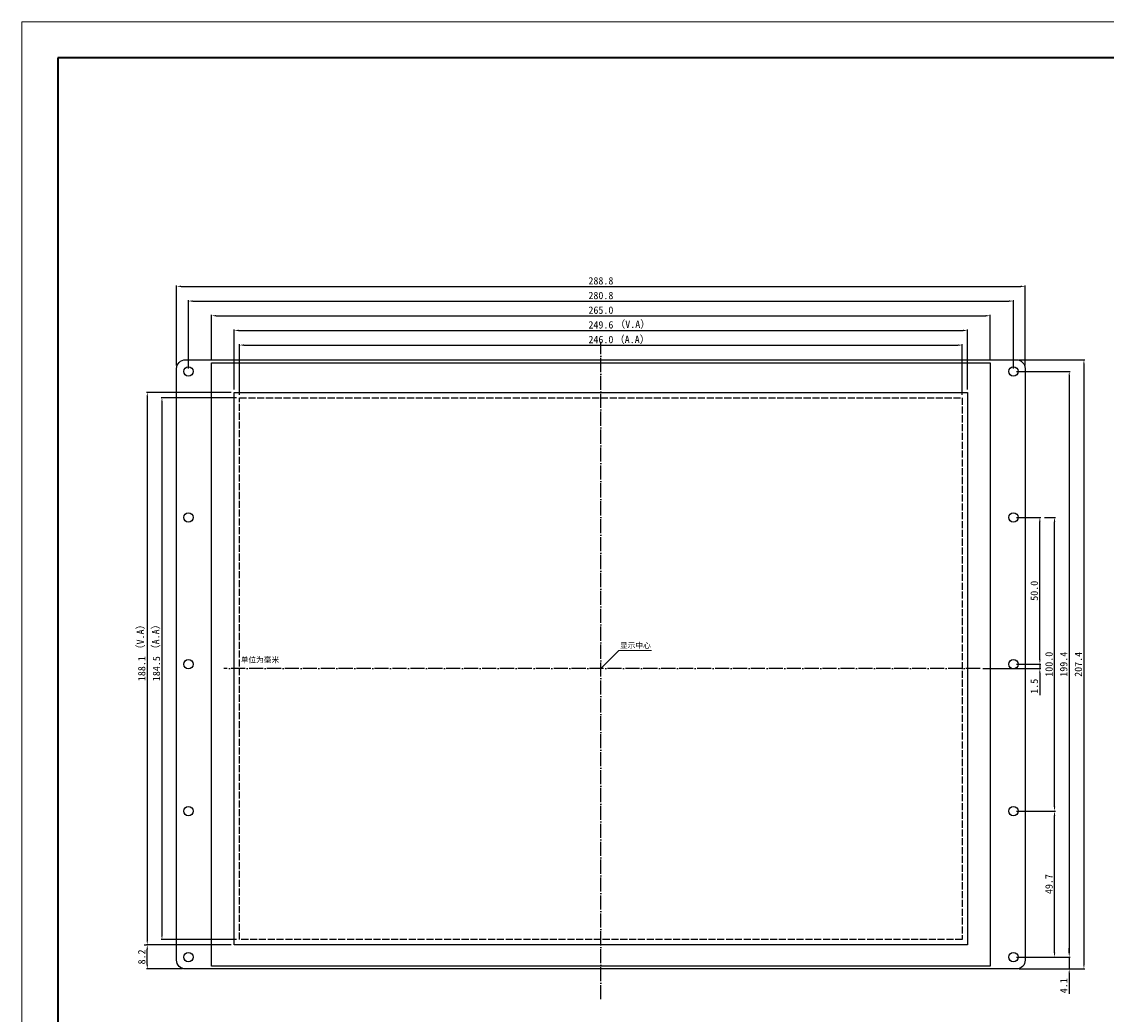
# Model space of a CAD drawing. Header units: millimetres. Extents: x 2363 to 3096, y -2289 to -1772.
# Tile 2 of 4: x 2363 to 2733, y -2110 to -1772. Entities that reach past the tile are written whole.
import ezdxf

# ---------------------------------------------------------------- set-up
doc = ezdxf.new("R2010")
doc.units = ezdxf.units.MM
doc.header["$LTSCALE"] = 0.2
doc.linetypes.add('ACAD_ISO02W100', pattern=[15, 12, -3])
doc.linetypes.add('ACAD_ISO04W100', pattern=[30, 24, -3, 0, -3])
doc.layers.add('粗实线层', color=7, linetype='Continuous', lineweight=35)
doc.layers.add('细实线层', color=7, linetype='Continuous', lineweight=18)
doc.dimstyles.new('ISO-25$0', dxfattribs={"dimtxt": 2.5, "dimasz": 1.5, "dimexe": 0.3, "dimexo": 1, "dimtad": 1, "dimdec": 1, "dimzin": 0, "dimdsep": 46, "dimtxsty": 'Standard', "dimcen": 0.5, "dimdle": 3, "dimadec": 0, "dimazin": 0, "dimtfac": 1, "dimtdec": 1, "dimtmove": 0, "dimatfit": 3, "dimfxl": 0, "dimtolj": 1, "dimtzin": 0, "dimarcsym": 0})

# ---------------------------------------------------------------- blocks, each defined once
blk = doc.blocks.new('*D275')
at = {"color": 0, "lineweight": -2}
for p, q in [((2437.57, -1898.62), (2437.57, -1881.42)), ((2439.07, -1881.72), (2682.07, -1881.72)), ((2683.57, -1898.62), (2683.57, -1881.42))]:
    blk.add_line(p, q, dxfattribs=at)
at = {"color": 0}
for points in [[(2439.07, -1881.47), (2439.07, -1881.97), (2437.57, -1881.72)], [(2682.07, -1881.47), (2682.07, -1881.97), (2683.57, -1881.72)]]:
    blk.add_solid(points, dxfattribs=at)
at = {"layer": 'Defpoints', "color": 0}
for p in [(2683.57, -1881.72), (2437.57, -1899.62), (2683.57, -1899.62)]:
    blk.add_point(p, dxfattribs=at)
at = {"color": 0, "insert": (2560.57, -1879.84), "char_height": 2.5, "attachment_point": 5}
blk.add_mtext('\\A1;246.0', dxfattribs=at)
blk = doc.blocks.new('*D276')
at = {"color": 0, "lineweight": -2}
for p, q in [((2435.77, -1896.82), (2435.77, -1876.42)), ((2437.27, -1876.72), (2683.87, -1876.72)), ((2685.37, -1896.82), (2685.37, -1876.42))]:
    blk.add_line(p, q, dxfattribs=at)
at = {"color": 0}
for points in [[(2437.27, -1876.47), (2437.27, -1876.97), (2435.77, -1876.72)], [(2683.87, -1876.47), (2683.87, -1876.97), (2685.37, -1876.72)]]:
    blk.add_solid(points, dxfattribs=at)
at = {"layer": 'Defpoints', "color": 0}
for p in [(2685.37, -1876.72), (2435.77, -1897.82), (2685.37, -1897.82)]:
    blk.add_point(p, dxfattribs=at)
at = {"color": 0, "insert": (2560.57, -1874.84), "char_height": 2.5, "attachment_point": 5}
blk.add_mtext('\\A1;249.6', dxfattribs=at)
blk = doc.blocks.new('*D277')
at = {"color": 0, "lineweight": -2}
for p, q in [((2428.07, -1886.72), (2428.07, -1871.42)), ((2693.07, -1886.72), (2693.07, -1871.42)), ((2429.57, -1871.72), (2691.57, -1871.72))]:
    blk.add_line(p, q, dxfattribs=at)
at = {"color": 0}
for points in [[(2429.57, -1871.47), (2429.57, -1871.97), (2428.07, -1871.72)], [(2691.57, -1871.47), (2691.57, -1871.97), (2693.07, -1871.72)]]:
    blk.add_solid(points, dxfattribs=at)
at = {"layer": 'Defpoints', "color": 0}
for p in [(2693.07, -1871.72), (2428.07, -1887.72), (2693.07, -1887.72)]:
    blk.add_point(p, dxfattribs=at)
at = {"color": 0, "insert": (2560.57, -1869.84), "char_height": 2.5, "attachment_point": 5}
blk.add_mtext('\\A1;265.0', dxfattribs=at)
blk = doc.blocks.new('*D278')
at = {"color": 0, "lineweight": -2}
for p, q in [((2420.17, -1889.67), (2420.17, -1866.42)), ((2421.67, -1866.72), (2699.47, -1866.72)), ((2700.97, -1889.67), (2700.97, -1866.42))]:
    blk.add_line(p, q, dxfattribs=at)
at = {"color": 0}
for points in [[(2421.67, -1866.47), (2421.67, -1866.97), (2420.17, -1866.72)], [(2699.47, -1866.47), (2699.47, -1866.97), (2700.97, -1866.72)]]:
    blk.add_solid(points, dxfattribs=at)
at = {"layer": 'Defpoints', "color": 0}
for p in [(2700.97, -1866.72), (2420.17, -1890.67), (2700.97, -1890.67)]:
    blk.add_point(p, dxfattribs=at)
at = {"color": 0, "insert": (2560.57, -1864.84), "char_height": 2.5, "attachment_point": 5}
blk.add_mtext('\\A1;280.8', dxfattribs=at)
blk = doc.blocks.new('*D279')
at = {"color": 0, "lineweight": -2}
for p, q in [((2416.17, -1888.72), (2416.17, -1861.42)), ((2417.67, -1861.72), (2703.47, -1861.72)), ((2704.97, -1888.72), (2704.97, -1861.42))]:
    blk.add_line(p, q, dxfattribs=at)
at = {"color": 0}
for points in [[(2417.67, -1861.47), (2417.67, -1861.97), (2416.17, -1861.72)], [(2703.47, -1861.47), (2703.47, -1861.97), (2704.97, -1861.72)]]:
    blk.add_solid(points, dxfattribs=at)
at = {"layer": 'Defpoints', "color": 0}
for p in [(2704.97, -1861.72), (2416.17, -1889.72), (2704.97, -1889.72)]:
    blk.add_point(p, dxfattribs=at)
at = {"color": 0, "insert": (2560.57, -1859.84), "char_height": 2.5, "attachment_point": 5}
blk.add_mtext('\\A1;288.8', dxfattribs=at)
blk = doc.blocks.new('*D280')
at = {"color": 0, "lineweight": -2}
for p, q in [((2436.57, -1899.62), (2410.87, -1899.62)), ((2411.17, -1901.12), (2411.17, -2082.62)), ((2436.57, -2084.12), (2410.87, -2084.12))]:
    blk.add_line(p, q, dxfattribs=at)
at = {"color": 0}
for points in [[(2410.92, -1901.12), (2411.42, -1901.12), (2411.17, -1899.62)], [(2410.92, -2082.62), (2411.42, -2082.62), (2411.17, -2084.12)]]:
    blk.add_solid(points, dxfattribs=at)
at = {"layer": 'Defpoints', "color": 0}
for p in [(2437.57, -1899.62), (2411.17, -2084.12), (2437.57, -2084.12)]:
    blk.add_point(p, dxfattribs=at)
at = {"color": 0, "insert": (2409.29, -1991.87), "char_height": 2.5, "attachment_point": 5, "rotation": 90}
blk.add_mtext('\\A1;184.5', dxfattribs=at)
blk = doc.blocks.new('*D281')
at = {"color": 0, "lineweight": -2}
for p, q in [((2434.77, -1897.82), (2405.87, -1897.82)), ((2406.17, -1899.32), (2406.17, -2084.42)), ((2434.77, -2085.92), (2405.87, -2085.92))]:
    blk.add_line(p, q, dxfattribs=at)
at = {"color": 0}
for points in [[(2405.92, -1899.32), (2406.42, -1899.32), (2406.17, -1897.82)], [(2405.92, -2084.42), (2406.42, -2084.42), (2406.17, -2085.92)]]:
    blk.add_solid(points, dxfattribs=at)
at = {"layer": 'Defpoints', "color": 0}
for p in [(2435.77, -1897.82), (2406.17, -2085.92), (2435.77, -2085.92)]:
    blk.add_point(p, dxfattribs=at)
at = {"color": 0, "insert": (2404.29, -1991.87), "char_height": 2.5, "attachment_point": 5, "rotation": 90}
blk.add_mtext('\\A1;188.1', dxfattribs=at)
blk = doc.blocks.new('*D282')
at = {"color": 0, "lineweight": -2}
for p, q in [((2709.97, -1988.87), (2709.97, -1987.37)), ((2690.61, -1991.87), (2710.27, -1991.87)), ((2701.97, -1990.37), (2710.27, -1990.37)), ((2709.97, -1990.37), (2709.97, -1991.87)), ((2709.97, -1993.37), (2709.97, -2000.88))]:
    blk.add_line(p, q, dxfattribs=at)
at = {"color": 0}
for points in [[(2709.72, -1988.87), (2710.22, -1988.87), (2709.97, -1990.37)], [(2709.72, -1993.37), (2710.22, -1993.37), (2709.97, -1991.87)]]:
    blk.add_solid(points, dxfattribs=at)
at = {"layer": 'Defpoints', "color": 0}
for p in [(2689.61, -1991.87), (2700.97, -1990.37), (2709.97, -1990.37)]:
    blk.add_point(p, dxfattribs=at)
at = {"color": 0, "insert": (2708.09, -1997.87), "char_height": 2.5, "attachment_point": 5, "rotation": 90}
blk.add_mtext('\\A1;1.5', dxfattribs=at)
blk = doc.blocks.new('*D283')
at = {"color": 0, "lineweight": -2}
for p, q in [((2701.97, -1940.37), (2710.27, -1940.37)), ((2709.97, -1988.87), (2709.97, -1941.87)), ((2710.21, -1990.37), (2710.27, -1990.37))]:
    blk.add_line(p, q, dxfattribs=at)
at = {"color": 0}
for points in [[(2709.72, -1941.87), (2710.22, -1941.87), (2709.97, -1940.37)], [(2709.72, -1988.87), (2710.22, -1988.87), (2709.97, -1990.37)]]:
    blk.add_solid(points, dxfattribs=at)
at = {"layer": 'Defpoints', "color": 0}
for p in [(2700.97, -1940.37), (2709.97, -1940.37), (2709.21, -1990.37)]:
    blk.add_point(p, dxfattribs=at)
at = {"color": 0, "insert": (2708.09, -1965.37), "char_height": 2.5, "attachment_point": 5, "rotation": 90}
blk.add_mtext('\\A1;50.0', dxfattribs=at)
blk = doc.blocks.new('*D284')
at = {"color": 0, "lineweight": -2}
for p, q in [((2711.61, -1940.37), (2715.27, -1940.37)), ((2714.97, -2038.87), (2714.97, -1941.87)), ((2701.97, -2040.37), (2715.27, -2040.37))]:
    blk.add_line(p, q, dxfattribs=at)
at = {"color": 0}
for points in [[(2714.72, -1941.87), (2715.22, -1941.87), (2714.97, -1940.37)], [(2714.72, -2038.87), (2715.22, -2038.87), (2714.97, -2040.37)]]:
    blk.add_solid(points, dxfattribs=at)
at = {"layer": 'Defpoints', "color": 0}
for p in [(2710.61, -1940.37), (2714.97, -1940.37), (2700.97, -2040.37)]:
    blk.add_point(p, dxfattribs=at)
at = {"color": 0, "insert": (2713.09, -1990.37), "char_height": 2.5, "attachment_point": 5, "rotation": 90}
blk.add_mtext('\\A1;100.0', dxfattribs=at)
blk = doc.blocks.new('*D285')
at = {"color": 0, "lineweight": -2}
for p, q in [((2714.39, -2040.37), (2715.27, -2040.37)), ((2714.97, -2088.57), (2714.97, -2041.87)), ((2701.97, -2090.07), (2715.27, -2090.07))]:
    blk.add_line(p, q, dxfattribs=at)
at = {"color": 0}
for points in [[(2714.72, -2041.87), (2715.22, -2041.87), (2714.97, -2040.37)], [(2714.72, -2088.57), (2715.22, -2088.57), (2714.97, -2090.07)]]:
    blk.add_solid(points, dxfattribs=at)
at = {"layer": 'Defpoints', "color": 0}
for p in [(2713.39, -2040.37), (2714.97, -2040.37), (2700.97, -2090.07)]:
    blk.add_point(p, dxfattribs=at)
at = {"color": 0, "insert": (2713.09, -2065.22), "char_height": 2.5, "attachment_point": 5, "rotation": 90}
blk.add_mtext('\\A1;49.7', dxfattribs=at)
blk = doc.blocks.new('*D286')
at = {"color": 0, "lineweight": -2}
for p, q in [((2701.97, -1890.67), (2720.27, -1890.67)), ((2719.97, -1892.17), (2719.97, -2088.57)), ((2714.76, -2090.07), (2720.27, -2090.07))]:
    blk.add_line(p, q, dxfattribs=at)
at = {"color": 0}
for points in [[(2719.72, -1892.17), (2720.22, -1892.17), (2719.97, -1890.67)], [(2719.72, -2088.57), (2720.22, -2088.57), (2719.97, -2090.07)]]:
    blk.add_solid(points, dxfattribs=at)
at = {"layer": 'Defpoints', "color": 0}
for p in [(2700.97, -1890.67), (2713.76, -2090.07), (2719.97, -2090.07)]:
    blk.add_point(p, dxfattribs=at)
at = {"color": 0, "insert": (2718.09, -1990.37), "char_height": 2.5, "attachment_point": 5, "rotation": 90}
blk.add_mtext('\\A1;199.4', dxfattribs=at)
blk = doc.blocks.new('*D287')
at = {"color": 0, "lineweight": -2}
for p, q in [((2702.97, -1886.72), (2725.27, -1886.72)), ((2724.97, -1888.22), (2724.97, -2092.62)), ((2702.97, -2094.12), (2725.27, -2094.12))]:
    blk.add_line(p, q, dxfattribs=at)
at = {"color": 0}
for points in [[(2724.72, -1888.22), (2725.22, -1888.22), (2724.97, -1886.72)], [(2724.72, -2092.62), (2725.22, -2092.62), (2724.97, -2094.12)]]:
    blk.add_solid(points, dxfattribs=at)
at = {"layer": 'Defpoints', "color": 0}
for p in [(2701.97, -1886.72), (2701.97, -2094.12), (2724.97, -2094.12)]:
    blk.add_point(p, dxfattribs=at)
at = {"color": 0, "insert": (2723.09, -1990.42), "char_height": 2.5, "attachment_point": 5, "rotation": 90}
blk.add_mtext('\\A1;207.4', dxfattribs=at)
blk = doc.blocks.new('*D288')
at = {"color": 0, "lineweight": -2}
for p, q in [((2405.17, -2085.92), (2405.87, -2085.92)), ((2406.17, -2092.62), (2406.17, -2087.42)), ((2418.17, -2094.12), (2405.87, -2094.12))]:
    blk.add_line(p, q, dxfattribs=at)
at = {"color": 0}
for points in [[(2405.92, -2087.42), (2406.42, -2087.42), (2406.17, -2085.92)], [(2405.92, -2092.62), (2406.42, -2092.62), (2406.17, -2094.12)]]:
    blk.add_solid(points, dxfattribs=at)
at = {"layer": 'Defpoints', "color": 0}
for p in [(2406.17, -2085.92), (2406.17, -2085.92), (2419.17, -2094.12)]:
    blk.add_point(p, dxfattribs=at)
at = {"color": 0, "insert": (2404.29, -2090.02), "char_height": 2.5, "attachment_point": 5, "rotation": 90}
blk.add_mtext('\\A1;8.2', dxfattribs=at)
blk = doc.blocks.new('*D289')
at = {"color": 0, "lineweight": -2}
for p, q in [((2719.97, -2088.57), (2719.97, -2087.07)), ((2719.44, -2090.07), (2720.27, -2090.07)), ((2719.97, -2090.07), (2719.97, -2094.12)), ((2719.44, -2094.12), (2720.27, -2094.12)), ((2719.97, -2095.62), (2719.97, -2102.53))]:
    blk.add_line(p, q, dxfattribs=at)
at = {"color": 0}
for points in [[(2719.72, -2088.57), (2720.22, -2088.57), (2719.97, -2090.07)], [(2719.72, -2095.62), (2720.22, -2095.62), (2719.97, -2094.12)]]:
    blk.add_solid(points, dxfattribs=at)
at = {"layer": 'Defpoints', "color": 0}
for p in [(2718.44, -2090.07), (2718.44, -2094.12), (2719.97, -2094.12)]:
    blk.add_point(p, dxfattribs=at)
at = {"color": 0, "insert": (2718.09, -2099.83), "char_height": 2.5, "attachment_point": 5, "rotation": 90}
blk.add_mtext('\\A1;4.1', dxfattribs=at)
blk = doc.blocks.new('*X13')
at = {"layer": '粗实线层'}
for p, q in [((-287, 200), (-287, -200)), ((287, 200), (-287, 200))]:
    blk.add_line(p, q, dxfattribs=at)
at = {"layer": '细实线层'}
for p, q in [((297, 210), (-297, 210)), ((-297, 210), (-297, -210))]:
    blk.add_line(p, q, dxfattribs=at)

msp = doc.modelspace()

# ---------------------------------------------------------------- linework, layer by layer
at = {"linetype": 'ACAD_ISO04W100'}
for p, q in [((2560.57, -2104.38), (2560.57, -1880.58)), ((2689.61, -1991.87), (2432.28, -1991.87))]:
    msp.add_line(p, q, dxfattribs=at)
at = {"lineweight": 0}
for p, q in [((2560.57, -1991.87), (2566.73, -1985.71)), ((2566.73, -1985.71), (2577.81, -1985.71))]:
    msp.add_line(p, q, dxfattribs=at)
msp.add_lwpolyline([(2419.17, -1886.72), (2701.97, -1886.72, -0.414214), (2704.97, -1889.72), (2704.97, -2091.12, -0.414214), (2701.97, -2094.12), (2419.17, -2094.12, -0.414214), (2416.17, -2091.12), (2416.17, -1889.72, -0.414214)], format="xyb", close=True)
for points in [[(2428.07, -1887.72), (2693.07, -1887.72), (2693.07, -2093.12), (2428.07, -2093.12)], [(2435.77, -1897.82), (2685.37, -1897.82), (2685.37, -2085.92), (2435.77, -2085.92)]]:
    msp.add_lwpolyline(points, close=True)
at = {"color": 1, "linetype": 'ACAD_ISO02W100'}
msp.add_lwpolyline([(2437.57, -1899.62), (2683.57, -1899.62), (2683.57, -2084.12), (2437.57, -2084.12)], close=True, dxfattribs=at)
for centre in [(2420.17, -1890.67), (2700.97, -1890.67), (2420.17, -1940.37), (2700.97, -1940.37), (2420.17, -1990.37), (2700.97, -1990.37), (2420.17, -2040.37), (2700.97, -2040.37), (2420.17, -2090.07), (2700.97, -2090.07)]:
    msp.add_circle(centre, 1.6)

# ---------------------------------------------------------------- block references
at = {"layer": '粗实线层', "lineweight": -3, "xscale": 1.232863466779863, "yscale": 1.232863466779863, "zscale": 1.232863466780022}
msp.add_blockref('*X13', (2729.59, -2030.51), dxfattribs=at)

# ---------------------------------------------------------------- texts
at = {"color": 0, "linetype": 'ByBlock', "lineweight": 0, "char_height": 2.5, "attachment_point": 1}
for s, insert, width in [('{\\fSimSun|b0|i0|c0|p2;（V.A）}', (2565.45, -1873.37), 17.3091), ('{\\fSimSun|b0|i0|c0|p2;\\C1;（A.A）}', (2565.26, -1878.55), 16.3018)]:
    msp.add_mtext(s, dxfattribs=dict(at, insert=insert, width=width))
at = {"color": 0, "linetype": 'ByBlock', "lineweight": 0, "insert": (2402.58, -1987.05), "char_height": 2.5, "width": 18.4051, "attachment_point": 1, "rotation": 90}
msp.add_mtext('{\\fSimSun|b0|i0|c0|p2;（V.A）}', dxfattribs=at)
at = {"color": 1, "linetype": 'ByBlock', "lineweight": 0, "insert": (2407.79, -1987.02), "char_height": 2.5, "width": 16.3939, "attachment_point": 1, "rotation": 90}
msp.add_mtext('{\\fSimSun|b0|i0|c0|p2;（A.A）}', dxfattribs=at)
at = {"lineweight": 0, "char_height": 1.875, "attachment_point": 1}
for s, insert, width in [('{\\fSimSun|b0|i0|c0|p2;显示中心}', (2567.05, -1983.04), 16.3018), ('{\\fSimSun|b0|i0|c0|p2;单位为毫米}', (2437.97, -1987.93), 35.9992)]:
    msp.add_mtext(s, dxfattribs=dict(at, insert=insert, width=width))

# ---------------------------------------------------------------- dimensions: what is measured, and where the dimension line sits
for base, p1, p2, picture, middle in [((2704.97, -1861.72), (2416.17, -1889.72), (2704.97, -1889.72), '*D279', (2560.57, -1859.84)), ((2700.97, -1866.72), (2420.17, -1890.67), (2700.97, -1890.67), '*D278', (2560.57, -1864.84)), ((2693.07, -1871.72), (2428.07, -1887.72), (2693.07, -1887.72), '*D277', (2560.57, -1869.84)), ((2685.37, -1876.72), (2435.77, -1897.82), (2685.37, -1897.82), '*D276', (2560.57, -1874.84))]:
    dim = msp.add_linear_dim(base=base, p1=p1, p2=p2, dimstyle='ISO-25$0')
    dim.commit()
    dim.dimension.update_dxf_attribs({"geometry": picture, "text_midpoint": middle})
at = {"color": 1}
dim = msp.add_linear_dim(base=(2683.57, -1881.72), p1=(2437.57, -1899.62), p2=(2683.57, -1899.62), dimstyle='ISO-25$0', dxfattribs=at)
dim.commit()
dim.dimension.update_dxf_attribs({"geometry": '*D275', "text_midpoint": (2560.57, -1879.84)})
for base, p1, p2, picture, middle in [((2724.97, -2094.12), (2701.97, -1886.72), (2701.97, -2094.12), '*D287', (2723.09, -1990.42)), ((2719.97, -2090.07), (2700.97, -1890.67), (2713.76, -2090.07), '*D286', (2718.09, -1990.37)), ((2406.17, -2085.92), (2435.77, -1897.82), (2435.77, -2085.92), '*D281', (2404.29, -1991.87)), ((2709.97, -1940.37), (2709.21, -1990.37), (2700.97, -1940.37), '*D283', (2708.09, -1965.37)), ((2714.97, -1940.37), (2700.97, -2040.37), (2710.61, -1940.37), '*D284', (2713.09, -1990.37)), ((2714.97, -2040.37), (2700.97, -2090.07), (2713.39, -2040.37), '*D285', (2713.09, -2065.22)), ((2406.17, -2085.92), (2419.17, -2094.12), (2406.17, -2085.92), '*D288', (2404.29, -2090.02)), ((2719.96824359, -2094.11827118), (2718.44339914, -2090.06827118), (2718.44339914, -2094.11827118), '*D289', (2718.09324359, -2099.82660451))]:
    dim = msp.add_linear_dim(base=base, p1=p1, p2=p2, angle=90, dimstyle='ISO-25$0')
    dim.commit()
    dim.dimension.update_dxf_attribs({"geometry": picture, "text_midpoint": middle})
dim = msp.add_linear_dim(base=(2411.17, -2084.12), p1=(2437.57, -1899.62), p2=(2437.57, -2084.12), angle=90, dimstyle='ISO-25$0', dxfattribs=at)
dim.commit()
dim.dimension.update_dxf_attribs({"geometry": '*D280', "text_midpoint": (2409.29, -1991.87)})
dim = msp.add_linear_dim(base=(2709.97, -1990.37), p1=(2689.61, -1991.87), p2=(2700.97, -1990.37), angle=90, dimstyle='ISO-25$0')
dim.commit()
dim.dimension.update_dxf_attribs({"geometry": '*D282', "text_midpoint": (2709.97, -1997.87), "dimtype": 160})

doc.saveas('drawing.dxf')
